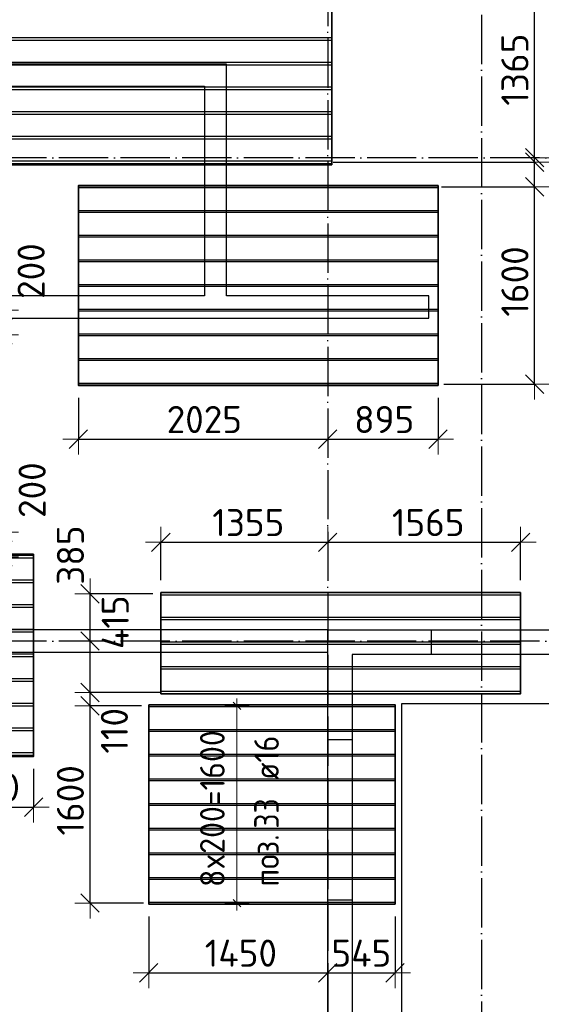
# Model space of a CAD drawing. Header units: millimetres. Extents: x -3483 to 105345, y -283423 to 72284.
# Tile 53 of 155: x 51400 to 55634, y -41246 to -33260. Entities that reach past the tile are written whole.
import ezdxf

# ---------------------------------------------------------------- set-up
doc = ezdxf.new("R2010")
doc.units = ezdxf.units.MM
doc.header["$PDMODE"] = 65
for name, pattern in [('______11', [500, 400, -50, 0, -50]), ('______2', [270, 200, -70]), ('______5', [1100, 800, -100, 100, -100])]:
    doc.linetypes.add(name, pattern=pattern)
doc.layers.add('Арм.стержн. Доп. Арм. ниж.зоны Х', color=7, linetype='Continuous', lineweight=35, true_color=0xff1cff)
doc.layers.add('Осевая линия_ общее', color=7, linetype='______5', lineweight=13, true_color=0xa0a0a0)
for name, color, linetype, lineweight in [('Размерная линия_ общее', 7, 'Continuous', 13), ('Стена_ общее', 7, 'Continuous', 35), ('Фундамент_ общее', 7, 'Continuous', 35)]:
    doc.layers.add(name, color=color, linetype=linetype, lineweight=lineweight)
doc.styles.add('ISOCPEUR', font='ISOCPEUR')
doc.dimstyles.new('DIMSTYLE_4', dxfattribs={"dimtxt": 220, "dimasz": 250, "dimexe": 0, "dimexo": 0, "dimgap": 110, "dimtad": 2, "dimdec": 0, "dimrnd": 5, "dimzin": 12, "dimdsep": 46, "dimtxsty": 'ISOCPEUR', "dimblk1": 'ALL_ML_STRICH', "dimblk2": 'ALL_ML_STRICH', "dimsah": 1, "dimcen": 0, "dimclrd": 7, "dimclre": 256, "dimclrt": 7, "dimadec": 0, "dimazin": 0, "dimtfac": 1, "dimtdec": 0, "dimtix": 1, "dimtmove": 2, "dimatfit": 3, "dimfxl": 0, "dimtzin": 0, "dimlwd": 0, "dimlwe": -3, "dimarcsym": 0})
doc.dimstyles.new('DIMSTYLE_5', dxfattribs={"dimtxt": 220, "dimasz": 250, "dimexe": 0, "dimexo": 0, "dimgap": 110, "dimtad": 2, "dimdec": 0, "dimrnd": 5, "dimzin": 12, "dimdsep": 46, "dimtxsty": 'ISOCPEUR', "dimblk1": 'ALL_ML_STRICH', "dimblk2": 'ALL_ML_STRICH', "dimsah": 1, "dimcen": 0, "dimclrd": 7, "dimclre": 256, "dimclrt": 7, "dimadec": 0, "dimazin": 0, "dimtfac": 1, "dimtdec": 0, "dimtix": 1, "dimtmove": 2, "dimatfit": 3, "dimfxl": 0, "dimtvp": 1.2, "dimtzin": 0, "dimlwd": 0, "dimlwe": -3, "dimarcsym": 0})
doc.dimstyles.new('DIMSTYLE_9', dxfattribs={"dimtxt": 220, "dimasz": 250, "dimexe": 0, "dimexo": 0, "dimgap": 110, "dimtad": 0, "dimdec": 0, "dimrnd": 5, "dimzin": 12, "dimdsep": 46, "dimtxsty": 'ISOCPEUR', "dimblk1": 'ALL_ML_STRICH', "dimblk2": 'ALL_ML_STRICH', "dimsah": 1, "dimcen": 0, "dimclrd": 7, "dimclre": 256, "dimclrt": 7, "dimadec": 0, "dimazin": 0, "dimtfac": 1, "dimtdec": 0, "dimtix": 1, "dimtmove": 2, "dimatfit": 3, "dimfxl": 0, "dimtvp": 1.2, "dimtzin": 0, "dimlwd": 0, "dimlwe": -3, "dimarcsym": 0})

# ---------------------------------------------------------------- blocks, each defined once
blk = doc.blocks.new('СЛОЖНЫЙ_ОБЪЕКТ_3')
at = {"layer": 'Стена_ общее', "color": 9, "linetype": 'Continuous', "lineweight": -3, "true_color": 0xc7c7c7, "transparency": 33554687}
for p, q in [((52900, -33620), (50240, -33620)), ((53080, -33620), (52900, -33620)), ((53080, -35500), (53080, -33620)), ((50240, -33800), (52900, -33800)), ((52900, -33800), (52900, -35500)), ((52900, -35500), (50240, -35500)), ((54720, -35500), (53080, -35500)), ((54720, -35680), (54720, -35500)), ((50060, -35680), (52900, -35680)), ((52900, -35680), (53080, -35680)), ((53080, -35680), (54720, -35680)), ((53900, -38210), (49000, -38210)), ((53900, -38210), (55740, -38210)), ((53900, -38390), (53900, -38210)), ((48320, -38390), (53900, -38390)), ((53900, -38410), (53900, -38390)), ((53900, -44800), (53900, -38410)), ((54100, -38410), (54100, -48113.6)), ((55740, -38410), (54100, -38410))]:
    blk.add_line(p, q, dxfattribs=at)
at = {"layer": 'Стена_ общее', "color": 9, "linetype": '______2', "lineweight": -3, "true_color": 0xc7c7c7, "transparency": 33554687}
for p, q in [((54740, -38210), (54740, -38410)), ((54100, -39100), (53900, -39100)), ((53900, -40400), (54100, -40400))]:
    blk.add_line(p, q, dxfattribs=at)
blk = doc.blocks.new('ALL_ML_STRICH')
at = {"color": 0, "linetype": 'ByBlock', "lineweight": -2}
for p, q in [((0, -0.5), (0, 0.5)), ((-1, 0), (0.5, 0)), ((-0.3, -0.3), (0.3, 0.3))]:
    blk.add_line(p, q, dxfattribs=at)
blk = doc.blocks.new('*D220')
at = {"layer": 'DEFPOINTS', "color": 7, "linetype": 'Continuous', "lineweight": 13, "transparency": 33554687}
for p in [(50686.5, -37416.3), (51265, -37616.3), (51324.2, -37616.3)]:
    blk.add_point(p, dxfattribs=at)
at = {"layer": 'Размерная линия_ общее', "color": 253, "linetype": 'Continuous', "lineweight": -2, "true_color": 0xa0a0a0, "transparency": 33554687}
for p, q in [((50786.5, -37416.3), (51265, -37416.3)), ((51265, -37616.3), (51265, -37616.3))]:
    blk.add_line(p, q, dxfattribs=at)
at = {"layer": 'Размерная линия_ общее', "color": 7, "linetype": 'Continuous', "lineweight": -2, "transparency": 33554687}
blk.add_line((51265, -37616.3), (51265, -37416.3), dxfattribs=at)
at = {"layer": 'Размерная линия_ общее', "color": 7, "linetype": 'Continuous', "lineweight": 13, "transparency": 33554687, "xscale": 250, "yscale": 250, "zscale": 250}
for p, rotation in [((51265, -37416.3), 90), ((51265, -37616.3), 270)]:
    blk.add_blockref('ALL_ML_STRICH', p, dxfattribs=dict(at, rotation=rotation))
at = {"layer": 'Размерная линия_ общее', "color": 7, "linetype": 'Continuous', "lineweight": 13, "transparency": 33554687, "insert": (51501, -37075.8), "char_height": 220, "width": 660, "attachment_point": 5, "rotation": 90, "style": 'ISOCPEUR'}
blk.add_mtext('\\A1;{200}', dxfattribs=at)
blk = doc.blocks.new('*D222')
at = {"layer": 'DEFPOINTS', "color": 7, "linetype": 'Continuous', "lineweight": 13, "transparency": 33554687}
for p in [(50704.5, -35616.3), (50725.3, -35816.3), (51265, -35816.3)]:
    blk.add_point(p, dxfattribs=at)
at = {"layer": 'Размерная линия_ общее', "color": 253, "linetype": 'Continuous', "lineweight": -2, "true_color": 0xa0a0a0, "transparency": 33554687}
for p, q in [((50804.5, -35616.3), (51265, -35616.3)), ((50825.3, -35816.3), (51265, -35816.3))]:
    blk.add_line(p, q, dxfattribs=at)
at = {"layer": 'Размерная линия_ общее', "color": 7, "linetype": 'Continuous', "lineweight": -2, "transparency": 33554687}
blk.add_line((51265, -35816.3), (51265, -35616.3), dxfattribs=at)
at = {"layer": 'Размерная линия_ общее', "color": 7, "linetype": 'Continuous', "lineweight": 13, "transparency": 33554687, "xscale": 250, "yscale": 250, "zscale": 250}
for p, rotation in [((51265, -35616.3), 90), ((51265, -35816.3), 270)]:
    blk.add_blockref('ALL_ML_STRICH', p, dxfattribs=dict(at, rotation=rotation))
at = {"layer": 'Размерная линия_ общее', "color": 7, "linetype": 'Continuous', "lineweight": 13, "transparency": 33554687, "insert": (51492.8, -35299.2), "char_height": 220, "width": 660, "attachment_point": 5, "rotation": 90, "style": 'ISOCPEUR'}
blk.add_mtext('\\A1;{200}', dxfattribs=at)
blk = doc.blocks.new('*D225')
at = {"layer": 'DEFPOINTS', "color": 7, "linetype": 'Continuous', "lineweight": 13, "transparency": 33554687}
for p in [(54723.1, -34616.3), (54742.5, -36216.3), (55579.8, -36216.3)]:
    blk.add_point(p, dxfattribs=at)
at = {"layer": 'Размерная линия_ общее', "color": 253, "linetype": 'Continuous', "lineweight": -2, "true_color": 0xa0a0a0, "transparency": 33554687}
for p, q in [((54823.1, -34616.3), (55579.8, -34616.3)), ((54842.5, -36216.3), (55579.8, -36216.3))]:
    blk.add_line(p, q, dxfattribs=at)
at = {"layer": 'Размерная линия_ общее', "color": 7, "linetype": 'Continuous', "lineweight": -2, "transparency": 33554687}
blk.add_line((55579.8, -36216.3), (55579.8, -34616.3), dxfattribs=at)
at = {"layer": 'Размерная линия_ общее', "color": 7, "linetype": 'Continuous', "lineweight": 13, "transparency": 33554687, "xscale": 250, "yscale": 250, "zscale": 250}
for p, rotation in [((55579.8, -34616.3), 90), ((55579.8, -36216.3), 270)]:
    blk.add_blockref('ALL_ML_STRICH', p, dxfattribs=dict(at, rotation=rotation))
at = {"layer": 'Размерная линия_ общее', "color": 7, "linetype": 'Continuous', "lineweight": 13, "transparency": 33554687, "insert": (55419.8, -35383.3), "char_height": 220, "width": 880, "attachment_point": 5, "rotation": 90, "style": 'ISOCPEUR'}
blk.add_mtext('\\A1;{1600}', dxfattribs=at)
blk = doc.blocks.new('*D226')
at = {"layer": 'DEFPOINTS', "color": 7, "linetype": 'Continuous', "lineweight": 13, "transparency": 33554687}
for p in [(53844.2, -34416.3), (54723.1, -34616.3), (55579.8, -34616.3)]:
    blk.add_point(p, dxfattribs=at)
at = {"layer": 'Размерная линия_ общее', "color": 253, "linetype": 'Continuous', "lineweight": -2, "true_color": 0xa0a0a0, "transparency": 33554687}
for p, q in [((53944.2, -34416.3), (55579.8, -34416.3)), ((54823.1, -34616.3), (55579.8, -34616.3))]:
    blk.add_line(p, q, dxfattribs=at)
at = {"layer": 'Размерная линия_ общее', "color": 7, "linetype": 'Continuous', "lineweight": -2, "transparency": 33554687}
blk.add_line((55579.8, -34616.3), (55579.8, -34416.3), dxfattribs=at)
at = {"layer": 'Размерная линия_ общее', "color": 7, "linetype": 'Continuous', "lineweight": 13, "transparency": 33554687, "xscale": 250, "yscale": 250, "zscale": 250}
for p, rotation in [((55579.8, -34416.3), 90), ((55579.8, -34616.3), 270)]:
    blk.add_blockref('ALL_ML_STRICH', p, dxfattribs=dict(at, rotation=rotation))
at = {"layer": 'Размерная линия_ общее', "color": 7, "linetype": 'Continuous', "lineweight": 13, "transparency": 33554687, "insert": (55838.9, -34829.6), "char_height": 220, "width": 660, "attachment_point": 5, "rotation": 90, "style": 'ISOCPEUR'}
blk.add_mtext('\\A1;{200}', dxfattribs=at)
blk = doc.blocks.new('*D227')
at = {"layer": 'DEFPOINTS', "color": 7, "linetype": 'Continuous', "lineweight": 13, "transparency": 33554687}
for p in [(53844.2, -34416.3), (55497.4, -34380), (55579.8, -34416.3)]:
    blk.add_point(p, dxfattribs=at)
at = {"layer": 'Размерная линия_ общее', "color": 253, "linetype": 'Continuous', "lineweight": -2, "true_color": 0xa0a0a0, "transparency": 33554687}
for p, q in [((53944.2, -34416.3), (55579.8, -34416.3)), ((55579.8, -34380), (55579.8, -34380))]:
    blk.add_line(p, q, dxfattribs=at)
at = {"layer": 'Размерная линия_ общее', "color": 7, "linetype": 'Continuous', "lineweight": -2, "transparency": 33554687}
blk.add_line((55579.8, -34416.3), (55579.8, -34380), dxfattribs=at)
at = {"layer": 'Размерная линия_ общее', "color": 7, "linetype": 'Continuous', "lineweight": 13, "transparency": 33554687, "xscale": 250, "yscale": 250, "zscale": 250}
for p, rotation in [((55579.8, -34416.3), 270), ((55579.8, -34380), 90)]:
    blk.add_blockref('ALL_ML_STRICH', p, dxfattribs=dict(at, rotation=rotation))
at = {"layer": 'Размерная линия_ общее', "color": 7, "linetype": 'Continuous', "lineweight": 13, "transparency": 33554687, "insert": (55818.8, -33973.3), "char_height": 220, "width": 440, "attachment_point": 5, "rotation": 90, "style": 'ISOCPEUR'}
blk.add_mtext('\\A1;{35}', dxfattribs=at)
blk = doc.blocks.new('*D228')
at = {"layer": 'DEFPOINTS', "color": 7, "linetype": 'Continuous', "lineweight": 13, "transparency": 33554687}
for p in [(53802.5, -33016.3), (55497.4, -34380), (55579.8, -34380)]:
    blk.add_point(p, dxfattribs=at)
at = {"layer": 'Размерная линия_ общее', "color": 253, "linetype": 'Continuous', "lineweight": -2, "true_color": 0xa0a0a0, "transparency": 33554687}
for p, q in [((53902.5, -33016.3), (55579.8, -33016.3)), ((55579.8, -34380), (55579.8, -34380))]:
    blk.add_line(p, q, dxfattribs=at)
at = {"layer": 'Размерная линия_ общее', "color": 7, "linetype": 'Continuous', "lineweight": -2, "transparency": 33554687}
blk.add_line((55579.8, -34380), (55579.8, -33016.3), dxfattribs=at)
at = {"layer": 'Размерная линия_ общее', "color": 7, "linetype": 'Continuous', "lineweight": 13, "transparency": 33554687, "xscale": 250, "yscale": 250, "zscale": 250}
for p, rotation in [((55579.8, -33016.3), 90), ((55579.8, -34380), 270)]:
    blk.add_blockref('ALL_ML_STRICH', p, dxfattribs=dict(at, rotation=rotation))
at = {"layer": 'Размерная линия_ общее', "color": 7, "linetype": 'Continuous', "lineweight": 13, "transparency": 33554687, "insert": (55419.8, -33665.2), "char_height": 220, "width": 880, "attachment_point": 5, "rotation": 90, "style": 'ISOCPEUR'}
blk.add_mtext('\\A1;{1365}', dxfattribs=at)
blk = doc.blocks.new('*D229')
at = {"layer": 'DEFPOINTS', "color": 7, "linetype": 'Continuous', "lineweight": 13, "transparency": 33554687}
for p in [(52489.6, -38825.1), (51971.5, -40425.1), (52504.5, -40425.1)]:
    blk.add_point(p, dxfattribs=at)
at = {"layer": 'Размерная линия_ общее', "color": 253, "linetype": 'Continuous', "lineweight": -2, "true_color": 0xa0a0a0, "transparency": 33554687}
for p, q in [((52389.6, -38825.1), (51971.5, -38825.1)), ((52404.5, -40425.1), (51971.5, -40425.1))]:
    blk.add_line(p, q, dxfattribs=at)
at = {"layer": 'Размерная линия_ общее', "color": 7, "linetype": 'Continuous', "lineweight": -2, "transparency": 33554687}
blk.add_line((51971.5, -40425.1), (51971.5, -38825.1), dxfattribs=at)
at = {"layer": 'Размерная линия_ общее', "color": 7, "linetype": 'Continuous', "lineweight": 13, "transparency": 33554687, "xscale": 250, "yscale": 250, "zscale": 250}
for p, rotation in [((51971.5, -38825.1), 90), ((51971.5, -40425.1), 270)]:
    blk.add_blockref('ALL_ML_STRICH', p, dxfattribs=dict(at, rotation=rotation))
at = {"layer": 'Размерная линия_ общее', "color": 7, "linetype": 'Continuous', "lineweight": 13, "transparency": 33554687, "insert": (51811.5, -39592.1), "char_height": 220, "width": 880, "attachment_point": 5, "rotation": 90, "style": 'ISOCPEUR'}
blk.add_mtext('\\A1;{1600}', dxfattribs=at)
blk = doc.blocks.new('*D230')
at = {"layer": 'DEFPOINTS', "color": 7, "linetype": 'Continuous', "lineweight": 13, "transparency": 33554687}
for p in [(52639.3, -38716.8), (51971.5, -38825.1), (52489.6, -38825.1)]:
    blk.add_point(p, dxfattribs=at)
at = {"layer": 'Размерная линия_ общее', "color": 253, "linetype": 'Continuous', "lineweight": -2, "true_color": 0xa0a0a0, "transparency": 33554687}
for p, q in [((52539.3, -38716.8), (51971.5, -38716.8)), ((52389.6, -38825.1), (51971.5, -38825.1))]:
    blk.add_line(p, q, dxfattribs=at)
at = {"layer": 'Размерная линия_ общее', "color": 7, "linetype": 'Continuous', "lineweight": -2, "transparency": 33554687}
blk.add_line((51971.5, -38825.1), (51971.5, -38716.8), dxfattribs=at)
at = {"layer": 'Размерная линия_ общее', "color": 7, "linetype": 'Continuous', "lineweight": 13, "transparency": 33554687, "xscale": 250, "yscale": 250, "zscale": 250}
for p, rotation in [((51971.5, -38825.1), 270), ((51971.5, -38716.8), 90)]:
    blk.add_blockref('ALL_ML_STRICH', p, dxfattribs=dict(at, rotation=rotation))
at = {"layer": 'Размерная линия_ общее', "color": 7, "linetype": 'Continuous', "lineweight": 13, "transparency": 33554687, "insert": (52168.7, -39028), "char_height": 220, "width": 660, "attachment_point": 5, "rotation": 90, "style": 'ISOCPEUR'}
blk.add_mtext('\\A1;{110}', dxfattribs=at)
blk = doc.blocks.new('*D231')
at = {"layer": 'DEFPOINTS', "color": 7, "linetype": 'Continuous', "lineweight": 13, "transparency": 33554687}
for p in [(52112.5, -38300), (51971.5, -38716.8), (52639.3, -38716.8)]:
    blk.add_point(p, dxfattribs=at)
at = {"layer": 'Размерная линия_ общее', "color": 253, "linetype": 'Continuous', "lineweight": -2, "true_color": 0xa0a0a0, "transparency": 33554687}
for p, q in [((52012.5, -38300), (51971.5, -38300)), ((52539.3, -38716.8), (51971.5, -38716.8))]:
    blk.add_line(p, q, dxfattribs=at)
at = {"layer": 'Размерная линия_ общее', "color": 7, "linetype": 'Continuous', "lineweight": -2, "transparency": 33554687}
blk.add_line((51971.5, -38716.8), (51971.5, -38300), dxfattribs=at)
at = {"layer": 'Размерная линия_ общее', "color": 7, "linetype": 'Continuous', "lineweight": 13, "transparency": 33554687, "xscale": 250, "yscale": 250, "zscale": 250}
for p, rotation in [((51971.5, -38300), 90), ((51971.5, -38716.8), 270)]:
    blk.add_blockref('ALL_ML_STRICH', p, dxfattribs=dict(at, rotation=rotation))
at = {"layer": 'Размерная линия_ общее', "color": 7, "linetype": 'Continuous', "lineweight": 13, "transparency": 33554687, "insert": (52175.9, -38147.4), "char_height": 220, "width": 660, "attachment_point": 5, "rotation": 90, "style": 'ISOCPEUR'}
blk.add_mtext('\\A1;{415}', dxfattribs=at)
blk = doc.blocks.new('*D232')
at = {"layer": 'DEFPOINTS', "color": 7, "linetype": 'Continuous', "lineweight": 13, "transparency": 33554687}
for p in [(52581.1, -37916.8), (51971.5, -38300), (52112.5, -38300)]:
    blk.add_point(p, dxfattribs=at)
at = {"layer": 'Размерная линия_ общее', "color": 253, "linetype": 'Continuous', "lineweight": -2, "true_color": 0xa0a0a0, "transparency": 33554687}
for p, q in [((52481.1, -37916.8), (51971.5, -37916.8)), ((52012.5, -38300), (51971.5, -38300))]:
    blk.add_line(p, q, dxfattribs=at)
at = {"layer": 'Размерная линия_ общее', "color": 7, "linetype": 'Continuous', "lineweight": -2, "transparency": 33554687}
blk.add_line((51971.5, -38300), (51971.5, -37916.8), dxfattribs=at)
at = {"layer": 'Размерная линия_ общее', "color": 7, "linetype": 'Continuous', "lineweight": 13, "transparency": 33554687, "xscale": 250, "yscale": 250, "zscale": 250}
for p, rotation in [((51971.5, -37916.8), 90), ((51971.5, -38300), 270)]:
    blk.add_blockref('ALL_ML_STRICH', p, dxfattribs=dict(at, rotation=rotation))
at = {"layer": 'Размерная линия_ общее', "color": 7, "linetype": 'Continuous', "lineweight": 13, "transparency": 33554687, "insert": (51812.3, -37603.2), "char_height": 220, "width": 660, "attachment_point": 5, "rotation": 90, "style": 'ISOCPEUR'}
blk.add_mtext('\\A1;{385}', dxfattribs=at)
blk = doc.blocks.new('*D233')
at = {"layer": 'DEFPOINTS', "color": 7, "linetype": 'Continuous', "lineweight": 13, "transparency": 33554687}
for p in [(52546.1, -37498.7), (53900, -37504.1), (52546.1, -37906.8)]:
    blk.add_point(p, dxfattribs=at)
at = {"layer": 'Размерная линия_ общее', "color": 253, "linetype": 'Continuous', "lineweight": -2, "true_color": 0xa0a0a0, "transparency": 33554687}
for p, q in [((52546.1, -37806.8), (52546.1, -37498.7)), ((53900, -37498.7), (53900, -37498.7))]:
    blk.add_line(p, q, dxfattribs=at)
at = {"layer": 'Размерная линия_ общее', "color": 7, "linetype": 'Continuous', "lineweight": -2, "transparency": 33554687}
blk.add_line((52546.1, -37498.7), (53900, -37498.7), dxfattribs=at)
at = {"layer": 'Размерная линия_ общее', "color": 7, "linetype": 'Continuous', "lineweight": 13, "transparency": 33554687, "xscale": 250, "yscale": 250, "zscale": 250, "rotation": 180}
blk.add_blockref('ALL_ML_STRICH', (52546.1, -37498.7), dxfattribs=at)
at = {"layer": 'Размерная линия_ общее', "color": 7, "linetype": 'Continuous', "lineweight": 13, "transparency": 33554687, "xscale": 250, "yscale": 250, "zscale": 250}
blk.add_blockref('ALL_ML_STRICH', (53900, -37498.7), dxfattribs=at)
at = {"layer": 'Размерная линия_ общее', "color": 7, "linetype": 'Continuous', "lineweight": 13, "transparency": 33554687, "insert": (53256.1, -37338.7), "char_height": 220, "width": 880, "attachment_point": 5, "style": 'ISOCPEUR'}
blk.add_mtext('\\A1;{1355}', dxfattribs=at)
blk = doc.blocks.new('*D234')
at = {"layer": 'DEFPOINTS', "color": 7, "linetype": 'Continuous', "lineweight": 13, "transparency": 33554687}
for p in [(53900, -37498.7), (53900, -37504.1), (55466.1, -37906.8)]:
    blk.add_point(p, dxfattribs=at)
at = {"layer": 'Размерная линия_ общее', "color": 253, "linetype": 'Continuous', "lineweight": -2, "true_color": 0xa0a0a0, "transparency": 33554687}
for p, q in [((53900, -37498.7), (53900, -37498.7)), ((55466.1, -37806.8), (55466.1, -37498.7))]:
    blk.add_line(p, q, dxfattribs=at)
at = {"layer": 'Размерная линия_ общее', "color": 7, "linetype": 'Continuous', "lineweight": -2, "transparency": 33554687}
blk.add_line((53900, -37498.7), (55466.1, -37498.7), dxfattribs=at)
at = {"layer": 'Размерная линия_ общее', "color": 7, "linetype": 'Continuous', "lineweight": 13, "transparency": 33554687, "xscale": 250, "yscale": 250, "zscale": 250, "rotation": 180}
blk.add_blockref('ALL_ML_STRICH', (53900, -37498.7), dxfattribs=at)
at = {"layer": 'Размерная линия_ общее', "color": 7, "linetype": 'Continuous', "lineweight": 13, "transparency": 33554687, "xscale": 250, "yscale": 250, "zscale": 250}
blk.add_blockref('ALL_ML_STRICH', (55466.1, -37498.7), dxfattribs=at)
at = {"layer": 'Размерная линия_ общее', "color": 7, "linetype": 'Continuous', "lineweight": 13, "transparency": 33554687, "insert": (54716.1, -37338.7), "char_height": 220, "width": 880, "attachment_point": 5, "style": 'ISOCPEUR'}
blk.add_mtext('\\A1;{1565}', dxfattribs=at)
blk = doc.blocks.new('*D235')
at = {"layer": 'DEFPOINTS', "color": 7, "linetype": 'Continuous', "lineweight": 13, "transparency": 33554687}
for p in [(52447.5, -40433.1), (53900, -40856), (52447.5, -40991.4)]:
    blk.add_point(p, dxfattribs=at)
at = {"layer": 'Размерная линия_ общее', "color": 253, "linetype": 'Continuous', "lineweight": -2, "true_color": 0xa0a0a0, "transparency": 33554687}
for p, q in [((52447.5, -40533.1), (52447.5, -40991.4)), ((53900, -40956), (53900, -40991.4))]:
    blk.add_line(p, q, dxfattribs=at)
at = {"layer": 'Размерная линия_ общее', "color": 7, "linetype": 'Continuous', "lineweight": -2, "transparency": 33554687}
blk.add_line((52447.5, -40991.4), (53900, -40991.4), dxfattribs=at)
at = {"layer": 'Размерная линия_ общее', "color": 7, "linetype": 'Continuous', "lineweight": 13, "transparency": 33554687, "xscale": 250, "yscale": 250, "zscale": 250, "rotation": 180}
blk.add_blockref('ALL_ML_STRICH', (52447.5, -40991.4), dxfattribs=at)
at = {"layer": 'Размерная линия_ общее', "color": 7, "linetype": 'Continuous', "lineweight": 13, "transparency": 33554687, "xscale": 250, "yscale": 250, "zscale": 250}
blk.add_blockref('ALL_ML_STRICH', (53900, -40991.4), dxfattribs=at)
at = {"layer": 'Размерная линия_ общее', "color": 7, "linetype": 'Continuous', "lineweight": 13, "transparency": 33554687, "insert": (53195.8, -40831.4), "char_height": 220, "width": 880, "attachment_point": 5, "style": 'ISOCPEUR'}
blk.add_mtext('\\A1;{1450}', dxfattribs=at)
blk = doc.blocks.new('*D236')
at = {"layer": 'DEFPOINTS', "color": 7, "linetype": 'Continuous', "lineweight": 13, "transparency": 33554687}
for p in [(54447, -40433.1), (53900, -40856), (53900, -40991.4)]:
    blk.add_point(p, dxfattribs=at)
at = {"layer": 'Размерная линия_ общее', "color": 253, "linetype": 'Continuous', "lineweight": -2, "true_color": 0xa0a0a0, "transparency": 33554687}
for p, q in [((54447, -40533.1), (54447, -40991.4)), ((53900, -40956), (53900, -40991.4))]:
    blk.add_line(p, q, dxfattribs=at)
at = {"layer": 'Размерная линия_ общее', "color": 7, "linetype": 'Continuous', "lineweight": -2, "transparency": 33554687}
blk.add_line((53900, -40991.4), (54447, -40991.4), dxfattribs=at)
at = {"layer": 'Размерная линия_ общее', "color": 7, "linetype": 'Continuous', "lineweight": 13, "transparency": 33554687, "xscale": 250, "yscale": 250, "zscale": 250, "rotation": 180}
blk.add_blockref('ALL_ML_STRICH', (53900, -40991.4), dxfattribs=at)
at = {"layer": 'Размерная линия_ общее', "color": 7, "linetype": 'Continuous', "lineweight": 13, "transparency": 33554687, "xscale": 250, "yscale": 250, "zscale": 250}
blk.add_blockref('ALL_ML_STRICH', (54447, -40991.4), dxfattribs=at)
at = {"layer": 'Размерная линия_ общее', "color": 7, "linetype": 'Continuous', "lineweight": 13, "transparency": 33554687, "insert": (54173.5, -40831.4), "char_height": 220, "width": 660, "attachment_point": 5, "style": 'ISOCPEUR'}
blk.add_mtext('\\A1;{545}', dxfattribs=at)
blk = doc.blocks.new('*D240')
at = {"layer": 'DEFPOINTS', "color": 7, "linetype": 'Continuous', "lineweight": 13, "transparency": 33554687}
for p in [(50813.5, -37436.3), (51513.5, -39236.3), (50813.5, -39647.7)]:
    blk.add_point(p, dxfattribs=at)
at = {"layer": 'Размерная линия_ общее', "color": 253, "linetype": 'Continuous', "lineweight": -2, "true_color": 0xa0a0a0, "transparency": 33554687}
for p, q in [((50813.5, -37536.3), (50813.5, -39647.7)), ((51513.5, -39336.3), (51513.5, -39647.7))]:
    blk.add_line(p, q, dxfattribs=at)
at = {"layer": 'Размерная линия_ общее', "color": 7, "linetype": 'Continuous', "lineweight": -2, "transparency": 33554687}
blk.add_line((50813.5, -39647.7), (51513.5, -39647.7), dxfattribs=at)
at = {"layer": 'Размерная линия_ общее', "color": 7, "linetype": 'Continuous', "lineweight": 13, "transparency": 33554687, "xscale": 250, "yscale": 250, "zscale": 250, "rotation": 180}
blk.add_blockref('ALL_ML_STRICH', (50813.5, -39647.7), dxfattribs=at)
at = {"layer": 'Размерная линия_ общее', "color": 7, "linetype": 'Continuous', "lineweight": 13, "transparency": 33554687, "xscale": 250, "yscale": 250, "zscale": 250}
blk.add_blockref('ALL_ML_STRICH', (51513.5, -39647.7), dxfattribs=at)
at = {"layer": 'Размерная линия_ общее', "color": 7, "linetype": 'Continuous', "lineweight": 13, "transparency": 33554687, "insert": (51174.5, -39487.7), "char_height": 220, "width": 660, "attachment_point": 5, "style": 'ISOCPEUR'}
blk.add_mtext('\\A1;{700}', dxfattribs=at)
blk = doc.blocks.new('*D241')
at = {"layer": 'DEFPOINTS', "color": 7, "linetype": 'Continuous', "lineweight": 13, "transparency": 33554687}
for p in [(51876.3, -36226.3), (53900, -36554.8), (51876.3, -36663.1)]:
    blk.add_point(p, dxfattribs=at)
at = {"layer": 'Размерная линия_ общее', "color": 253, "linetype": 'Continuous', "lineweight": -2, "true_color": 0xa0a0a0, "transparency": 33554687}
for p, q in [((51876.3, -36326.3), (51876.3, -36663.1)), ((53900, -36654.8), (53900, -36663.1))]:
    blk.add_line(p, q, dxfattribs=at)
at = {"layer": 'Размерная линия_ общее', "color": 7, "linetype": 'Continuous', "lineweight": -2, "transparency": 33554687}
blk.add_line((51876.3, -36663.1), (53900, -36663.1), dxfattribs=at)
at = {"layer": 'Размерная линия_ общее', "color": 7, "linetype": 'Continuous', "lineweight": 13, "transparency": 33554687, "xscale": 250, "yscale": 250, "zscale": 250, "rotation": 180}
blk.add_blockref('ALL_ML_STRICH', (51876.3, -36663.1), dxfattribs=at)
at = {"layer": 'Размерная линия_ общее', "color": 7, "linetype": 'Continuous', "lineweight": 13, "transparency": 33554687, "xscale": 250, "yscale": 250, "zscale": 250}
blk.add_blockref('ALL_ML_STRICH', (53900, -36663.1), dxfattribs=at)
at = {"layer": 'Размерная линия_ общее', "color": 7, "linetype": 'Continuous', "lineweight": 13, "transparency": 33554687, "insert": (52899.1, -36503.1), "char_height": 220, "width": 880, "attachment_point": 5, "style": 'ISOCPEUR'}
blk.add_mtext('\\A1;{2025}', dxfattribs=at)
blk = doc.blocks.new('*D242')
at = {"layer": 'DEFPOINTS', "color": 7, "linetype": 'Continuous', "lineweight": 13, "transparency": 33554687}
for p in [(54796.3, -36226.3), (53900, -36554.8), (53900, -36663.1)]:
    blk.add_point(p, dxfattribs=at)
at = {"layer": 'Размерная линия_ общее', "color": 253, "linetype": 'Continuous', "lineweight": -2, "true_color": 0xa0a0a0, "transparency": 33554687}
for p, q in [((54796.3, -36326.3), (54796.3, -36663.1)), ((53900, -36654.8), (53900, -36663.1))]:
    blk.add_line(p, q, dxfattribs=at)
at = {"layer": 'Размерная линия_ общее', "color": 7, "linetype": 'Continuous', "lineweight": -2, "transparency": 33554687}
blk.add_line((53900, -36663.1), (54796.3, -36663.1), dxfattribs=at)
at = {"layer": 'Размерная линия_ общее', "color": 7, "linetype": 'Continuous', "lineweight": 13, "transparency": 33554687, "xscale": 250, "yscale": 250, "zscale": 250, "rotation": 180}
blk.add_blockref('ALL_ML_STRICH', (53900, -36663.1), dxfattribs=at)
at = {"layer": 'Размерная линия_ общее', "color": 7, "linetype": 'Continuous', "lineweight": 13, "transparency": 33554687, "xscale": 250, "yscale": 250, "zscale": 250}
blk.add_blockref('ALL_ML_STRICH', (54796.3, -36663.1), dxfattribs=at)
at = {"layer": 'Размерная линия_ общее', "color": 7, "linetype": 'Continuous', "lineweight": 13, "transparency": 33554687, "insert": (54359.1, -36503.1), "char_height": 220, "width": 660, "attachment_point": 5, "style": 'ISOCPEUR'}
blk.add_mtext('\\A1;{895}', dxfattribs=at)

msp = doc.modelspace()

# ---------------------------------------------------------------- linework, layer by layer
at = {"layer": 'Арм.стержн. Доп. Арм. ниж.зоны Х', "color": 7, "linetype": 'Continuous', "lineweight": 25, "transparency": 33554687}
for p, q in [((53194, -38855.1), (53134, -38795.1)), ((53194, -40455.1), (53134, -40395.1))]:
    msp.add_line(p, q, dxfattribs=at)
at = {"layer": 'Арм.стержн. Доп. Арм. ниж.зоны Х', "color": 7, "linetype": 'Continuous', "lineweight": 13, "transparency": 33554687}
for p, q in [((53164, -38825.1), (53164, -38765.1)), ((53164, -40425.1), (53164, -38825.1)), ((53164, -40425.1), (53164, -40485.1))]:
    msp.add_line(p, q, dxfattribs=at)
at = {"layer": 'Арм.стержн. Доп. Арм. ниж.зоны Х', "color": 253, "linetype": 'Continuous', "lineweight": -3, "true_color": 0xa0a0a0, "transparency": 33554687}
for p, q in [((53164, -38825.1), (53064, -38825.1)), ((53164, -38825.1), (53264, -38825.1)), ((53164, -40425.1), (53064, -40425.1)), ((53164, -40425.1), (53264, -40425.1))]:
    msp.add_line(p, q, dxfattribs=at)
at = {"layer": 'Арм.стержн. Доп. Арм. ниж.зоны Х', "color": 52, "linetype": 'Continuous', "lineweight": 35, "transparency": 33554687}
for points in [[(53933.5, -34436.3), (46913.5, -34436.3), (46913.5, -32996.3), (53933.5, -32996.3), (53933.5, -34436.3)], [(54796.3, -34606.3), (51876.3, -34606.3), (51876.3, -36226.3), (54796.3, -36226.3), (54796.3, -34606.3)], [(51513.5, -37596.3), (45663.5, -37596.3), (45663.5, -39236.3), (51513.5, -39236.3), (51513.5, -37596.3)], [(55466.1, -37906.8), (52546.1, -37906.8), (52546.1, -38726.8), (55466.1, -38726.8), (55466.1, -37906.8)], [(52447.5, -38817.1), (54447, -38817.1), (54447, -40433.1), (52447.5, -40433.1), (52447.5, -38817.1)]]:
    msp.add_lwpolyline(points, dxfattribs=at)
at = {"layer": 'Арм.стержн. Доп. Арм. ниж.зоны Х', "color": 40, "linetype": 'Continuous', "lineweight": 25, "transparency": 33554687}
for points in [[(53933.5, -33428.8), (46913.5, -33428.8), (46913.5, -33403.8), (53933.5, -33403.8), (53933.5, -33428.8)], [(53933.5, -33628.8), (46913.5, -33628.8), (46913.5, -33603.8), (53933.5, -33603.8), (53933.5, -33628.8)], [(53933.5, -33828.8), (46913.5, -33828.8), (46913.5, -33803.8), (53933.5, -33803.8), (53933.5, -33828.8)], [(53933.5, -34028.8), (46913.5, -34028.8), (46913.5, -34003.8), (53933.5, -34003.8), (53933.5, -34028.8)], [(53933.5, -34228.8), (46913.5, -34228.8), (46913.5, -34203.8), (53933.5, -34203.8), (53933.5, -34228.8)], [(53933.5, -34428.8), (46913.5, -34428.8), (46913.5, -34403.8), (53933.5, -34403.8), (53933.5, -34428.8)], [(51513.5, -37628.8), (45663.5, -37628.8), (45663.5, -37603.8), (51513.5, -37603.8), (51513.5, -37628.8)], [(51513.5, -37828.8), (45663.5, -37828.8), (45663.5, -37803.8), (51513.5, -37803.8), (51513.5, -37828.8)], [(51513.5, -38028.8), (45663.5, -38028.8), (45663.5, -38003.8), (51513.5, -38003.8), (51513.5, -38028.8)], [(51513.5, -38228.8), (45663.5, -38228.8), (45663.5, -38203.8), (51513.5, -38203.8), (51513.5, -38228.8)], [(51513.5, -38428.8), (45663.5, -38428.8), (45663.5, -38403.8), (51513.5, -38403.8), (51513.5, -38428.8)], [(51513.5, -38628.8), (45663.5, -38628.8), (45663.5, -38603.8), (51513.5, -38603.8), (51513.5, -38628.8)], [(51513.5, -38828.8), (45663.5, -38828.8), (45663.5, -38803.8), (51513.5, -38803.8), (51513.5, -38828.8)], [(51513.5, -39028.8), (45663.5, -39028.8), (45663.5, -39003.8), (51513.5, -39003.8), (51513.5, -39028.8)], [(51513.5, -39228.8), (45663.5, -39228.8), (45663.5, -39203.8), (51513.5, -39203.8), (51513.5, -39228.8)]]:
    msp.add_lwpolyline(points, dxfattribs=at)
at = {"layer": 'Арм.стержн. Доп. Арм. ниж.зоны Х', "color": 41, "linetype": 'Continuous', "lineweight": 25, "transparency": 33554687}
for points in [[(54796.3, -34624.3), (51876.3, -34624.3), (51876.3, -34608.3), (54796.3, -34608.3), (54796.3, -34624.3)], [(54796.3, -34824.3), (51876.3, -34824.3), (51876.3, -34808.3), (54796.3, -34808.3), (54796.3, -34824.3)], [(54796.3, -35024.3), (51876.3, -35024.3), (51876.3, -35008.3), (54796.3, -35008.3), (54796.3, -35024.3)], [(54796.3, -35224.3), (51876.3, -35224.3), (51876.3, -35208.3), (54796.3, -35208.3), (54796.3, -35224.3)], [(54796.3, -35424.3), (51876.3, -35424.3), (51876.3, -35408.3), (54796.3, -35408.3), (54796.3, -35424.3)], [(54796.3, -35624.3), (51876.3, -35624.3), (51876.3, -35608.3), (54796.3, -35608.3), (54796.3, -35624.3)], [(54796.3, -35824.3), (51876.3, -35824.3), (51876.3, -35808.3), (54796.3, -35808.3), (54796.3, -35824.3)], [(54796.3, -36024.3), (51876.3, -36024.3), (51876.3, -36008.3), (54796.3, -36008.3), (54796.3, -36024.3)], [(54796.3, -36224.3), (51876.3, -36224.3), (51876.3, -36208.3), (54796.3, -36208.3), (54796.3, -36224.3)], [(54447, -38833.1), (52447.5, -38833.1), (52447.5, -38817.1), (54447, -38817.1), (54447, -38833.1)], [(54447, -39033.1), (52447.5, -39033.1), (52447.5, -39017.1), (54447, -39017.1), (54447, -39033.1)], [(54447, -39233.1), (52447.5, -39233.1), (52447.5, -39217.1), (54447, -39217.1), (54447, -39233.1)], [(54447, -39433.1), (52447.5, -39433.1), (52447.5, -39417.1), (54447, -39417.1), (54447, -39433.1)], [(54447, -39633.1), (52447.5, -39633.1), (52447.5, -39617.1), (54447, -39617.1), (54447, -39633.1)], [(54447, -39833.1), (52447.5, -39833.1), (52447.5, -39817.1), (54447, -39817.1), (54447, -39833.1)], [(54447, -40033.1), (52447.5, -40033.1), (52447.5, -40017.1), (54447, -40017.1), (54447, -40033.1)], [(54447, -40233.1), (52447.5, -40233.1), (52447.5, -40217.1), (54447, -40217.1), (54447, -40233.1)], [(54447, -40433.1), (52447.5, -40433.1), (52447.5, -40417.1), (54447, -40417.1), (54447, -40433.1)]]:
    msp.add_lwpolyline(points, dxfattribs=at)
at = {"layer": 'Арм.стержн. Доп. Арм. ниж.зоны Х', "color": 240, "linetype": 'Continuous', "lineweight": 25, "transparency": 33554687}
for points in [[(55466.1, -37926.8), (52546.1, -37926.8), (52546.1, -37906.8), (55466.1, -37906.8), (55466.1, -37926.8)], [(55466.1, -38126.8), (52546.1, -38126.8), (52546.1, -38106.8), (55466.1, -38106.8), (55466.1, -38126.8)], [(55466.1, -38326.8), (52546.1, -38326.8), (52546.1, -38306.8), (55466.1, -38306.8), (55466.1, -38326.8)], [(55466.1, -38526.8), (52546.1, -38526.8), (52546.1, -38506.8), (55466.1, -38506.8), (55466.1, -38526.8)], [(55466.1, -38726.8), (52546.1, -38726.8), (52546.1, -38706.8), (55466.1, -38706.8), (55466.1, -38726.8)]]:
    msp.add_lwpolyline(points, dxfattribs=at)
at = {"layer": 'Осевая линия_ общее', "color": 253, "linetype": '______11', "lineweight": -3, "true_color": 0xa0a0a0, "transparency": 33554687}
for p, q in [((53900, -23410), (53900, -72827.9)), ((55150, -29220), (55150, -72827.9)), ((56620, -34380), (37142.2, -34380)), ((56620, -38300), (37142.2, -38300))]:
    msp.add_line(p, q, dxfattribs=at)
at = {"layer": 'Фундамент_ общее', "color": 7, "lineweight": 25, "transparency": 33554687}
for p, q in [((54500, -38810), (54500, -47948)), ((56340, -38810), (54500, -38810))]:
    msp.add_line(p, q, dxfattribs=at)
at = {"layer": 'Фундамент_ общее', "color": 7, "linetype": 'Continuous', "lineweight": 25, "transparency": 33554687}
for p, q in [((54500, -38810), (54500, -47948)), ((56340, -38810), (54500, -38810))]:
    msp.add_line(p, q, dxfattribs=at)

# ---------------------------------------------------------------- block references
at = {"layer": 'Стена_ общее', "color": 9, "linetype": 'Continuous', "lineweight": -3, "true_color": 0xc7c7c7, "transparency": 33554687}
msp.add_blockref('СЛОЖНЫЙ_ОБЪЕКТ_3', (0, 0), dxfattribs=at)

# ---------------------------------------------------------------- texts
at = {"layer": 'Арм.стержн. Доп. Арм. ниж.зоны Х', "color": 7, "linetype": 'Continuous', "lineweight": 13, "transparency": 33554687, "insert": (53064, -40295.1), "char_height": 200, "width": 1453.373, "attachment_point": 7, "rotation": 90, "style": 'ISOCPEUR'}
msp.add_mtext('\\W0.94;8x200=1600', dxfattribs=at)
at = {"layer": 'Арм.стержн. Доп. Арм. ниж.зоны Х', "color": 7, "linetype": 'Continuous', "lineweight": 25, "transparency": 33554687, "char_height": 200, "attachment_point": 7, "rotation": 90, "style": 'ISOCPEUR'}
for s, insert, width in [('\\W0.89; ø16 ', (53504, -39540.8), 749.105), ('\\W0.87;33', (53504, -39820.8), 367.208), ('\\W0.92;поз.', (53504, -40290.8), 561.647)]:
    msp.add_mtext(s, dxfattribs=dict(at, insert=insert, width=width))

# ---------------------------------------------------------------- dimensions: what is measured, and where the dimension line sits
at = {"layer": 'Размерная линия_ общее', "color": 7, "linetype": 'Continuous', "lineweight": 13, "transparency": 33554687}
for base, p1, p2, dimstyle, picture, middle in [((55579.8, -33016.3), (55579.8, -34380), (53902.5, -33016.3), 'DIMSTYLE_4', '*D228', (55419.8, -33665.2)), ((55579.8, -34380), (53944.2, -34416.3), (55579.8, -34380), 'DIMSTYLE_9', '*D227', (55818.8, -33973.3)), ((55579.8, -34416.3), (54823.1, -34616.3), (53944.2, -34416.3), 'DIMSTYLE_9', '*D226', (55838.9, -34829.6)), ((55579.8, -34616.3), (54842.5, -36216.3), (54823.1, -34616.3), 'DIMSTYLE_4', '*D225', (55419.8, -35383.3)), ((51265, -35616.3), (50825.3, -35816.3), (50804.5, -35616.3), 'DIMSTYLE_9', '*D222', (51492.8, -35299.2)), ((51265, -37416.3), (51265, -37616.3), (50786.5, -37416.3), 'DIMSTYLE_9', '*D220', (51501, -37075.8)), ((51971.5, -37916.8), (52012.5, -38300), (52481.1, -37916.8), 'DIMSTYLE_5', '*D232', (51812.3, -37603.2)), ((51971.5, -38300), (52539.3, -38716.8), (52012.5, -38300), 'DIMSTYLE_9', '*D231', (52175.9, -38147.4)), ((51971.5, -38716.8), (52389.6, -38825.1), (52539.3, -38716.8), 'DIMSTYLE_9', '*D230', (52168.7, -39028)), ((51971.5, -38825.1), (52404.5, -40425.1), (52389.6, -38825.1), 'DIMSTYLE_4', '*D229', (51811.5, -39592.1))]:
    dim = msp.add_linear_dim(base=base, p1=p1, p2=p2, angle=90, dimstyle=dimstyle, override={"dimpost": '<>', "dimclrd": 7, "dimclre": 253, "dimclrt": 7, "dimlwd": 0, "dimlwe": 65533}, dxfattribs=at)
    dim.commit()
    dim.dimension.update_dxf_attribs({"geometry": picture, "text_midpoint": middle, "dimtype": 160})
for base, p1, p2, dimstyle, picture, middle in [((53900, -36663.1), (51876.3, -36326.3), (53900, -36654.8), 'DIMSTYLE_4', '*D241', (52899.1, -36503.1)), ((54796.3, -36663.1), (53900, -36654.8), (54796.3, -36326.3), 'DIMSTYLE_4', '*D242', (54359.1, -36503.1)), ((53900, -37498.7), (52546.1, -37806.8), (53900, -37498.7), 'DIMSTYLE_4', '*D233', (53256.1, -37338.7)), ((55466.1, -37498.7), (53900, -37498.7), (55466.1, -37806.8), 'DIMSTYLE_4', '*D234', (54716.1, -37338.7)), ((51513.5, -39647.7), (50813.5, -37536.3), (51513.5, -39336.3), 'DIMSTYLE_4', '*D240', (51174.5, -39487.7)), ((53900, -40991.3694), (52447.5426, -40533.1168), (53900, -40955.9927), 'DIMSTYLE_4', '*D235', (53195.7713, -40831.3694)), ((54447, -40991.4), (53900, -40956), (54447, -40533.1), 'DIMSTYLE_5', '*D236', (54173.5, -40831.4))]:
    dim = msp.add_linear_dim(base=base, p1=p1, p2=p2, dimstyle=dimstyle, override={"dimpost": '<>', "dimclrd": 7, "dimclre": 253, "dimclrt": 7, "dimlwd": 0, "dimlwe": 65533}, dxfattribs=at)
    dim.commit()
    dim.dimension.update_dxf_attribs({"geometry": picture, "text_midpoint": middle, "dimtype": 160})

doc.saveas('drawing.dxf')
